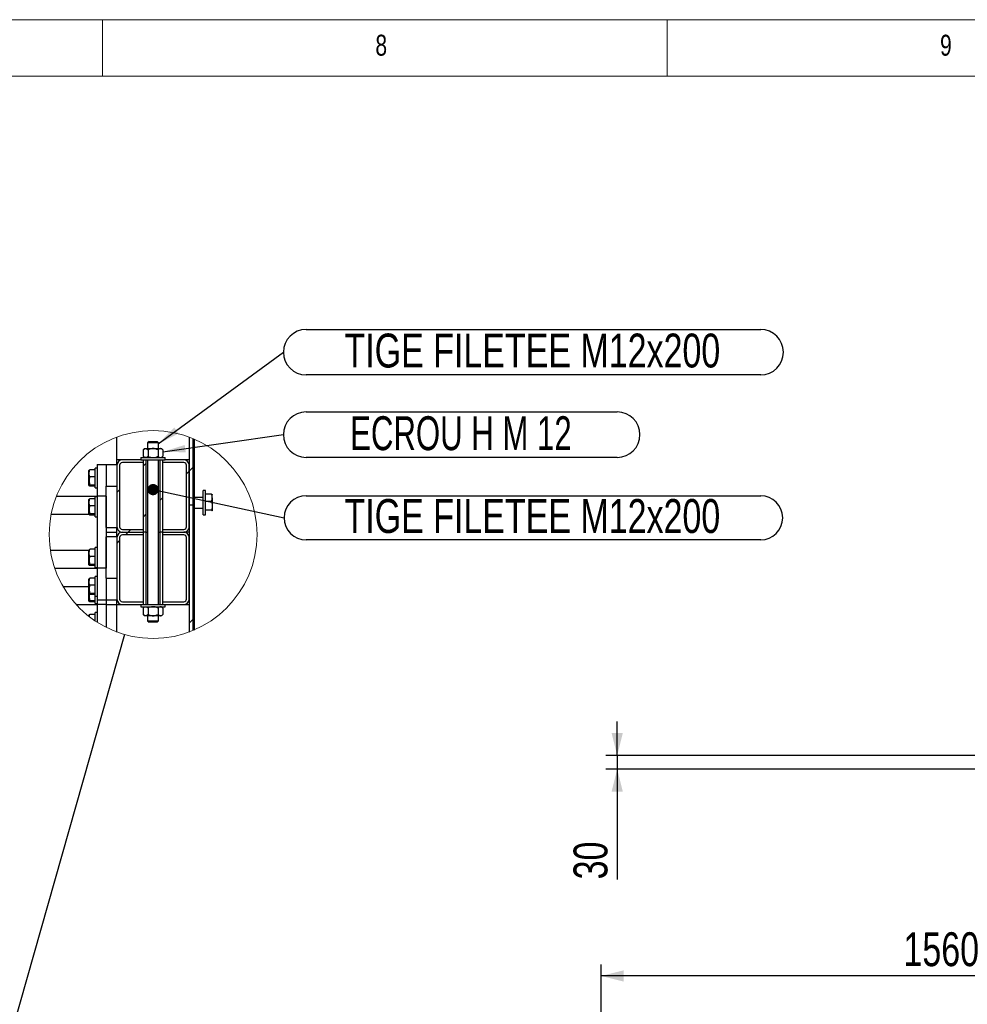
# Model space of a CAD drawing. Header units: millimetres. Extents: x 5 to 589, y 5 to 415.
# Tile 103 of 126: x 340 to 424, y 328 to 415. Entities that reach past the tile are written whole.
import ezdxf

# ---------------------------------------------------------------- set-up
doc = ezdxf.new("R2010")
doc.units = ezdxf.units.MM
for name, color, linetype in [('COTES', 1, 'Continuous'), ('NOTES', 6, 'Continuous'), ('TRAIT-FINS', 9, 'Continuous')]:
    doc.layers.add(name, color=color, linetype=linetype)
doc.layers.add('TRAIT-FORT', color=4, linetype='Continuous', lineweight=25)
doc.styles.add('SLDTEXTSTYLE0', font='TXT', dxfattribs={"width": 0.75})
doc.styles.add('SLDTEXTSTYLE8', font='TXT', dxfattribs={"width": 0.6875})
doc.dimstyles.new('SLDDIMSTYLE0', dxfattribs={"dimtxt": 3, "dimasz": 2, "dimexe": 0, "dimexo": 0.0625, "dimgap": 0.75, "dimtad": 1, "dimdec": 0, "dimlfac": 25, "dimrnd": 1e-09, "dimzin": 12, "dimdsep": 46, "dimtxsty": 'SLDTEXTSTYLE0', "dimsah": 1, "dimcen": 0.09, "dimadec": 0, "dimazin": 3, "dimtfac": 1, "dimtdec": 0, "dimtofl": 0, "dimtmove": 0, "dimatfit": 3, "dimfxl": 1, "dimfrac": 2, "dimtolj": 1, "dimtzin": 12, "dimarcsym": 0})
doc.dimstyles.new('SLDDIMSTYLE1', dxfattribs={"dimtxt": 3, "dimasz": 2, "dimexe": 0, "dimexo": 0.0625, "dimgap": 0.75, "dimtad": 1, "dimdec": 0, "dimlfac": 25, "dimrnd": 1e-09, "dimzin": 12, "dimdsep": 46, "dimtxsty": 'SLDTEXTSTYLE0', "dimsah": 1, "dimcen": 0.09, "dimadec": 0, "dimazin": 3, "dimtfac": 1, "dimtdec": 0, "dimtmove": 0, "dimatfit": 0, "dimfxl": 1, "dimfrac": 2, "dimtolj": 1, "dimtzin": 12, "dimarcsym": 0})
doc.dimstyles.new('SLDDIMSTYLE2', dxfattribs={"dimtxt": 0.18, "dimasz": 1, "dimexe": 0, "dimexo": 0.0625, "dimgap": 0, "dimtad": 0, "dimtih": 1, "dimtoh": 1, "dimdec": 0, "dimrnd": 1e-09, "dimzin": 0, "dimdsep": 46, "dimtxsty": 'Standard', "dimblk1": 'DOT', "dimblk2": 'DOT', "dimsah": 1, "dimcen": 0.09, "dimadec": 0, "dimazin": 0, "dimtfac": 1, "dimtdec": 0, "dimtofl": 0, "dimtmove": 0, "dimatfit": 3, "dimldrblk": 'DOT', "dimfxl": 1, "dimfrac": 2, "dimtolj": 1, "dimtzin": 0, "dimarcsym": 0})
doc.dimstyles.new('SLDDIMSTYLE3', dxfattribs={"dimtxt": 0.18, "dimasz": 2, "dimexe": 0, "dimexo": 0.0625, "dimgap": 0, "dimtad": 0, "dimtih": 1, "dimtoh": 1, "dimdec": 0, "dimrnd": 1e-09, "dimzin": 0, "dimdsep": 46, "dimtxsty": 'Standard', "dimsah": 1, "dimcen": 0.09, "dimadec": 0, "dimazin": 0, "dimtfac": 2, "dimtdec": 0, "dimtofl": 0, "dimtmove": 0, "dimatfit": 3, "dimfxl": 1, "dimfrac": 2, "dimtolj": 1, "dimtzin": 0, "dimarcsym": 0})
doc.dimstyles.new('SLDDIMSTYLE4', dxfattribs={"dimtxt": 0.18, "dimasz": 2, "dimexe": 0, "dimexo": 0.0625, "dimgap": 0, "dimtad": 0, "dimtih": 1, "dimtoh": 1, "dimdec": 0, "dimrnd": 1e-09, "dimzin": 0, "dimdsep": 46, "dimtxsty": 'Standard', "dimblk1": 'NONE', "dimblk2": 'NONE', "dimsah": 1, "dimcen": 0.09, "dimadec": 0, "dimazin": 0, "dimtfac": 2, "dimtdec": 0, "dimtofl": 0, "dimtmove": 0, "dimatfit": 3, "dimldrblk": 'NONE', "dimfxl": 1, "dimfrac": 2, "dimtolj": 1, "dimtzin": 0, "dimarcsym": 0})

# ---------------------------------------------------------------- blocks, each defined once
blk = doc.blocks.new('_D_28')
at = {"layer": 'COTES', "color": 1, "transparency": 16777216}
for p, q in [((392.578, 349.855), (392.578, 352.855)), ((452.561, 349.855), (391.578, 349.855)), ((392.578, 349.855), (392.578, 348.655)), ((453.761, 348.655), (391.578, 348.655)), ((392.578, 348.655), (392.578, 338.89))]:
    blk.add_line(p, q, dxfattribs=at)
for points in [[(392.578, 349.855), (393.078, 351.855), (392.078, 351.855)], [(392.578, 348.655), (392.078, 346.655), (393.078, 346.655)]]:
    blk.add_solid(points, dxfattribs=at)
at = {"layer": 'COTES', "color": 1, "transparency": 16777216, "insert": (388.71, 338.89), "char_height": 3, "attachment_point": 1, "rotation": 90, "style": 'SLDTEXTSTYLE0'}
blk.add_mtext('30', dxfattribs=at)
blk = doc.blocks.new('_D_30')
at = {"layer": 'COTES', "color": 1, "transparency": 16777216}
for p, q in [((391.161, 306.055), (391.161, 331.34)), ((453.561, 330.34), (391.161, 330.34))]:
    blk.add_line(p, q, dxfattribs=at)
for points in [[(391.161, 330.34), (393.161, 329.84), (393.161, 330.84)], [(453.561, 330.34), (451.561, 330.84), (451.561, 329.84)]]:
    blk.add_solid(points, dxfattribs=at)
at = {"layer": 'COTES', "color": 1, "transparency": 16777216, "insert": (417.928, 334.207), "char_height": 3, "attachment_point": 1, "style": 'SLDTEXTSTYLE0'}
blk.add_mtext('1560', dxfattribs=at)
blk = doc.blocks.new('_None')
blk = doc.blocks.new('SW_HATCH_1')
at = {"layer": 'TRAIT-FINS', "color": 0}
for p, q in [((-1.44, 3.05), (-1.68, 2.81)), ((2.68, 2.68), (2.36, 2.36)), ((2.8, 2.8), (2.68, 2.68)), ((2.36, 2.36), (2.12, 2.12)), ((-3.8, 0.69), (-4.04, 0.45)), ((0, 0), (-0.24, -0.24)), ((-1.44, -1.44), (-1.68, -1.68)), ((-3.051, -3.051), (-3.291, -3.291)), ((-2.811, -2.811), (-3.051, -3.051)), ((-3.8, -3.8), (-4.04, -4.04)), ((2.68, -10.79), (2.36, -11.11)), ((2.8, -10.67), (2.68, -10.79))]:
    blk.add_line(p, q, dxfattribs=at)
blk = doc.blocks.new('SW_NOTE_32')
at = {"layer": 'NOTES', "color": 0}
for p, q in [((2.013, 2.013), (42.264, 2.013)), ((42.264, -2.013), (2.013, -2.013))]:
    blk.add_line(p, q, dxfattribs=at)
for centre, start, end in [((2.013, 0), 90, 270), ((42.264, 0), 270, 90)]:
    blk.add_arc(centre, 2.013, start, end, dxfattribs=at)
at = {"layer": 'NOTES', "color": 0, "insert": (22.045, 1.65), "char_height": 3, "attachment_point": 2, "style": 'SLDTEXTSTYLE0'}
blk.add_mtext('TIGE FILETEE M12x200', dxfattribs=at)
blk = doc.blocks.new('SW_NOTE_33')
at = {"layer": 'NOTES', "color": 0}
for p, q in [((2.013, 2.013), (29.56, 2.013)), ((29.56, -2.013), (2.013, -2.013))]:
    blk.add_line(p, q, dxfattribs=at)
for centre, start, end in [((2.013, 0), 90, 270), ((29.56, 0), 270, 90)]:
    blk.add_arc(centre, 2.013, start, end, dxfattribs=at)
at = {"layer": 'NOTES', "color": 0, "insert": (15.717, 1.627), "char_height": 3, "attachment_point": 2, "style": 'SLDTEXTSTYLE8'}
blk.add_mtext('ECROU H M 12', dxfattribs=at)
blk = doc.blocks.new('SW_NOTE_34')
at = {"layer": 'NOTES', "color": 0}
for p, q in [((1.95, 1.95), (42.201, 1.95)), ((42.201, -1.95), (1.95, -1.95))]:
    blk.add_line(p, q, dxfattribs=at)
for centre, start, end in [((1.95, 0), 90, 270), ((42.201, 0), 270, 90)]:
    blk.add_arc(centre, 1.95, start, end, dxfattribs=at)
at = {"layer": 'NOTES', "color": 0, "insert": (21.982, 1.655), "char_height": 3, "attachment_point": 2, "style": 'SLDTEXTSTYLE0'}
blk.add_mtext('TIGE FILETEE M12x200', dxfattribs=at)
blk = doc.blocks.new('_Dot')
at = {"color": 0, "linetype": 'ByBlock', "lineweight": -2}
blk.add_line((-0.5, 0), (-1, 0), dxfattribs=at)
at = {"color": 0, "linetype": 'ByBlock', "const_width": 0.5}
blk.add_lwpolyline([(-0.25, 0, 1), (0.25, 0, 1)], format="xyb", close=True, dxfattribs=at)

msp = doc.modelspace()

# ---------------------------------------------------------------- linework, layer by layer
at = {"color": 7, "linetype": 'Continuous', "lineweight": 18}
for p, q in [((589, 415), (5, 415)), ((347, 410), (347, 415)), ((397, 415), (397, 410)), ((584, 410), (10, 410))]:
    msp.add_line(p, q, dxfattribs=at)
msp.add_circle((351.477, 369.42), 9.204, dxfattribs=at)
at = {"layer": 'TRAIT-FORT', "color": 4, "linetype": 'Continuous', "lineweight": 25}
for p, q in [((348.277, 376.03), (348.277, 378.05)), ((351.117, 377.67), (350.997, 377.55)), ((350.997, 377.55), (350.997, 377.03)), ((351.957, 377.55), (350.997, 377.55)), ((351.117, 377.67), (351.837, 377.67)), ((351.957, 377.55), (351.837, 377.67)), ((351.957, 377.03), (351.957, 377.55)), ((354.677, 378.05), (354.677, 372.03)), ((354.997, 377.925), (354.997, 360.915)), ((354.997, 377.925), (354.997, 372.03)), ((355.117, 377.874), (355.117, 360.966)), ((350.717, 377.03), (350.6, 376.913)), ((350.6, 376.913), (350.6, 376.348)), ((350.717, 377.03), (350.819, 377.03)), ((350.819, 377.03), (351.477, 377.03)), ((351.038, 376.913), (351.038, 376.348)), ((351.477, 377.03), (352.135, 377.03)), ((351.916, 376.913), (351.916, 376.348)), ((352.135, 377.03), (352.237, 377.03)), ((352.355, 376.913), (352.237, 377.03)), ((352.355, 376.913), (352.355, 376.348)), ((348.757, 376.03), (348.277, 376.03)), ((348.277, 375.63), (348.277, 376.03)), ((350.397, 376.03), (348.757, 376.03)), ((350.637, 375.79), (348.757, 375.79)), ((350.397, 376.23), (350.397, 376.03)), ((350.397, 376.23), (352.557, 376.23)), ((350.397, 376.03), (352.557, 376.03)), ((350.6, 376.348), (350.717, 376.23)), ((350.637, 375.79), (350.637, 376.03)), ((350.637, 369.63), (350.637, 376.03)), ((350.877, 369.63), (350.877, 376.03)), ((350.997, 376.03), (350.997, 363.23)), ((351.957, 363.23), (351.957, 376.03)), ((352.077, 376.03), (352.077, 369.63)), ((352.237, 376.23), (352.355, 376.348)), ((352.317, 376.03), (352.317, 375.79)), ((352.317, 376.03), (352.317, 369.63)), ((354.197, 375.79), (352.317, 375.79)), ((352.557, 376.03), (352.557, 376.23)), ((354.197, 376.03), (352.557, 376.03)), ((354.677, 376.03), (354.197, 376.03)), ((345.82, 375.115), (345.797, 375.076)), ((345.797, 373.784), (345.797, 375.076)), ((346.357, 375.153), (345.878, 375.153)), ((346.517, 375.31), (346.357, 375.31)), ((346.357, 375.242), (346.357, 375.31)), ((346.357, 373.55), (346.357, 375.242)), ((346.517, 375.63), (347.317, 375.63)), ((346.517, 375.63), (346.517, 372.83)), ((347.317, 375.63), (347.317, 373.71)), ((347.317, 375.63), (348.277, 375.63)), ((348.277, 375.55), (348.277, 370.11)), ((348.517, 375.55), (348.517, 370.11)), ((354.437, 370.11), (354.437, 375.55)), ((354.677, 370.11), (354.677, 375.55)), ((346.357, 374.527), (345.878, 374.527)), ((345.797, 373.784), (345.82, 373.745)), ((346.357, 373.804), (345.878, 373.804)), ((346.357, 373.707), (345.878, 373.707)), ((346.357, 373.55), (346.517, 373.55)), ((347.317, 373.71), (348.277, 373.71)), ((347.317, 370.03), (347.317, 373.71)), ((356.117, 373.31), (355.917, 373.31)), ((355.917, 371.15), (355.917, 373.31)), ((356.117, 371.15), (356.117, 373.31)), ((342.928, 372.83), (346.517, 372.83)), ((345.82, 372.555), (345.797, 372.516)), ((345.797, 371.224), (345.797, 372.516)), ((346.357, 372.593), (345.878, 372.593)), ((346.517, 372.75), (346.357, 372.75)), ((346.357, 372.682), (346.357, 372.75)), ((346.357, 370.99), (346.357, 372.682)), ((347.317, 372.83), (346.517, 372.83)), ((346.517, 372.83), (346.517, 366.43)), ((347.317, 372.83), (347.317, 366.43)), ((355.917, 372.71), (355.117, 372.71)), ((356.653, 372.997), (356.117, 372.997)), ((356.653, 372.334), (356.117, 372.334)), ((356.717, 372.95), (356.714, 372.956)), ((356.717, 372.665), (356.717, 372.95)), ((356.717, 372.665), (356.717, 371.951)), ((346.357, 371.967), (345.878, 371.967)), ((354.997, 372.03), (354.677, 372.03)), ((354.677, 372.029), (354.677, 360.79)), ((354.997, 372.029), (354.677, 372.029)), ((354.997, 372.029), (354.997, 360.915)), ((355.117, 371.75), (355.917, 371.75)), ((356.653, 371.568), (356.117, 371.568)), ((356.717, 371.516), (356.714, 371.504)), ((356.714, 371.505), (356.717, 371.51)), ((356.717, 371.951), (356.717, 371.516)), ((342.453, 371.23), (345.797, 371.23)), ((345.797, 371.224), (345.82, 371.185)), ((346.357, 371.244), (345.878, 371.244)), ((346.357, 371.147), (345.878, 371.147)), ((346.357, 370.99), (346.517, 370.99)), ((355.917, 371.15), (356.117, 371.15)), ((347.317, 370.03), (348.277, 370.03)), ((347.317, 369.63), (348.277, 369.63)), ((348.277, 369.63), (348.277, 370.03)), ((348.277, 369.23), (348.277, 369.63)), ((348.757, 369.87), (350.637, 369.87)), ((348.757, 369.63), (350.637, 369.63)), ((350.637, 369.63), (350.637, 369.87)), ((350.877, 369.63), (350.637, 369.63)), ((350.637, 363.23), (350.637, 369.63)), ((350.637, 369.39), (350.637, 369.63)), ((350.877, 363.23), (350.877, 369.63)), ((350.877, 369.63), (350.997, 369.63)), ((351.957, 369.63), (352.077, 369.63)), ((352.077, 369.63), (352.077, 363.23)), ((352.317, 369.63), (352.077, 369.63)), ((352.317, 369.87), (352.317, 369.63)), ((352.317, 369.87), (354.197, 369.87)), ((352.317, 369.63), (352.317, 363.23)), ((352.317, 369.63), (354.197, 369.63)), ((352.317, 369.63), (352.317, 369.39)), ((354.677, 369.63), (354.197, 369.63)), ((347.317, 365.55), (347.317, 369.23)), ((348.277, 369.23), (347.317, 369.23)), ((348.277, 369.15), (348.277, 363.71)), ((348.517, 369.15), (348.517, 363.71)), ((350.637, 369.39), (348.757, 369.39)), ((354.197, 369.39), (352.317, 369.39)), ((354.437, 363.71), (354.437, 369.15)), ((354.677, 363.71), (354.677, 369.15)), ((342.378, 368.03), (345.797, 368.03)), ((345.82, 368.075), (345.797, 368.036)), ((345.797, 366.744), (345.797, 368.036)), ((346.357, 368.113), (345.878, 368.113)), ((346.517, 368.27), (346.357, 368.27)), ((346.357, 368.202), (346.357, 368.27)), ((346.357, 366.51), (346.357, 368.202)), ((346.357, 367.487), (345.878, 367.487)), ((342.772, 366.43), (346.517, 366.43)), ((345.797, 366.744), (345.82, 366.705)), ((346.357, 366.764), (345.878, 366.764)), ((346.357, 366.667), (345.878, 366.667)), ((346.357, 366.51), (346.517, 366.51)), ((347.317, 366.43), (346.517, 366.43)), ((346.517, 366.43), (346.517, 363.63)), ((345.82, 365.515), (345.797, 365.476)), ((345.797, 364.184), (345.797, 365.476)), ((346.357, 365.553), (345.878, 365.553)), ((346.517, 365.71), (346.357, 365.71)), ((346.357, 365.642), (346.357, 365.71)), ((346.357, 363.95), (346.357, 365.642)), ((347.317, 365.55), (347.317, 363.63)), ((347.317, 365.55), (348.277, 365.55)), ((343.499, 364.83), (345.797, 364.83)), ((346.357, 364.927), (345.878, 364.927)), ((345.797, 364.184), (345.82, 364.145)), ((345.797, 363.544), (345.797, 364.184)), ((345.797, 363.544), (345.82, 363.505)), ((346.357, 364.204), (345.878, 364.204)), ((346.357, 364.107), (345.878, 364.107)), ((346.357, 363.564), (345.878, 363.564)), ((346.357, 363.95), (346.517, 363.95)), ((346.357, 363.31), (346.357, 363.95)), ((346.517, 363.63), (346.517, 363.23)), ((346.517, 363.63), (347.317, 363.63)), ((347.317, 363.63), (347.317, 363.23)), ((347.317, 363.63), (348.277, 363.63)), ((348.277, 363.23), (348.277, 363.63)), ((344.665, 363.23), (346.517, 363.23)), ((346.357, 363.467), (345.878, 363.467)), ((346.357, 363.31), (346.517, 363.31)), ((347.317, 363.23), (346.517, 363.23)), ((346.517, 363.23), (346.517, 361.666)), ((347.317, 363.23), (347.317, 361.209)), ((347.317, 363.23), (348.277, 363.23)), ((348.277, 363.23), (348.757, 363.23)), ((348.277, 360.79), (348.277, 363.23)), ((348.757, 363.47), (350.637, 363.47)), ((348.757, 363.23), (350.397, 363.23)), ((350.397, 363.23), (350.397, 363.03)), ((350.397, 363.23), (352.557, 363.23)), ((350.397, 363.03), (352.557, 363.03)), ((350.717, 363.03), (350.6, 362.913)), ((350.6, 362.913), (350.6, 362.348)), ((350.637, 363.23), (350.637, 363.47)), ((351.038, 362.913), (351.038, 362.348)), ((351.916, 362.913), (351.916, 362.348)), ((352.355, 362.913), (352.237, 363.03)), ((352.317, 363.47), (352.317, 363.23)), ((352.317, 363.47), (354.197, 363.47)), ((352.355, 362.913), (352.355, 362.348)), ((352.557, 363.03), (352.557, 363.23)), ((352.557, 363.23), (354.197, 363.23)), ((354.197, 363.23), (354.677, 363.23)), ((345.82, 362.315), (345.797, 362.276)), ((345.797, 362.177), (345.797, 362.276)), ((346.357, 362.353), (345.878, 362.353)), ((346.517, 362.51), (346.357, 362.51)), ((346.357, 362.442), (346.357, 362.51)), ((346.357, 361.771), (346.357, 362.442)), ((350.6, 362.348), (350.717, 362.23)), ((350.819, 362.23), (350.717, 362.23)), ((351.477, 362.23), (350.819, 362.23)), ((350.997, 362.23), (350.997, 361.79)), ((350.997, 361.79), (351.117, 361.67)), ((350.997, 361.79), (351.957, 361.79)), ((352.135, 362.23), (351.477, 362.23)), ((351.837, 361.67), (351.957, 361.79)), ((351.957, 361.79), (351.957, 362.23)), ((352.237, 362.23), (352.135, 362.23)), ((352.237, 362.23), (352.355, 362.348)), ((351.837, 361.67), (351.117, 361.67))]:
    msp.add_line(p, q, dxfattribs=at)
for centre, radius, start, end in [((348.757, 375.55), 0.48, 90.00018, 179.99953), ((348.757, 375.55), 0.24, 89.99804, 180.00139), ((354.197, 375.55), 0.48, 0.00047, 89.99982), ((354.197, 375.55), 0.24, 359.99861, 90.00196), ((348.757, 370.11), 0.48, 179.99949, 270.00079), ((348.757, 369.15), 0.48, 90.00018, 180.0001), ((348.757, 370.11), 0.24, 179.99941, 270.00002), ((354.197, 370.11), 0.48, 269.99921, 0.00051), ((354.197, 370.11), 0.24, 269.99998, 0.00059), ((354.197, 369.15), 0.48, 359.9999, 89.99982), ((348.757, 369.15), 0.24, 89.99998, 180.00059), ((354.197, 369.15), 0.24, 359.99941, 90.00002), ((348.757, 363.71), 0.48, 179.9999, 269.99982), ((348.757, 363.71), 0.24, 179.99941, 270.00002), ((354.197, 363.71), 0.48, 270.00018, 0.0001), ((354.197, 363.71), 0.24, 269.99998, 0.00059)]:
    msp.add_arc(centre, radius, start, end, dxfattribs=at)
for points, knots in [([(350.6, 376.913), (350.629, 376.94), (350.684, 376.991), (350.765, 377.028), (350.81, 377.03), (350.819, 377.03)], [0, 0, 0, 0, 0.466641, 0.891394, 1, 1, 1, 1]), ([(350.819, 377.03), (350.859, 377.022), (350.943, 377.005), (351.005, 376.945), (351.038, 376.913)], [0, 0, 0, 0, 0.468579, 1, 1, 1, 1]), ([(351.477, 377.03), (351.43, 377.028), (351.334, 377.022), (351.186, 376.981), (351.09, 376.936), (351.038, 376.913)], [0, 0, 0, 0, 0.309993, 0.629547, 1, 1, 1, 1]), ([(351.916, 376.913), (351.883, 376.928), (351.802, 376.967), (351.664, 377.013), (351.547, 377.03), (351.485, 377.03), (351.477, 377.03)], [0, 0, 0, 0, 0.237038, 0.58902, 0.951634, 1, 1, 1, 1]), ([(352.135, 377.03), (352.096, 377.022), (352.011, 377.005), (351.949, 376.945), (351.916, 376.913)], [0, 0, 0, 0, 0.468579, 1, 1, 1, 1]), ([(352.355, 376.913), (352.326, 376.94), (352.27, 376.991), (352.19, 377.028), (352.145, 377.03), (352.135, 377.03)], [0, 0, 0, 0, 0.466641, 0.891394, 1, 1, 1, 1]), ([(350.819, 376.23), (350.779, 376.238), (350.695, 376.255), (350.633, 376.316), (350.6, 376.348)], [0, 0, 0, 0, 0.468582, 1, 1, 1, 1]), ([(351.038, 376.348), (351.009, 376.321), (350.954, 376.269), (350.874, 376.233), (350.828, 376.231), (350.819, 376.23)], [0, 0, 0, 0, 0.466647, 0.891395, 1, 1, 1, 1]), ([(351.038, 376.348), (351.09, 376.324), (351.184, 376.28), (351.332, 376.239), (351.428, 376.233), (351.477, 376.23)], [0, 0, 0, 0, 0.370459, 0.681015, 1, 1, 1, 1]), ([(351.477, 376.23), (351.485, 376.23), (351.546, 376.231), (351.662, 376.247), (351.8, 376.293), (351.883, 376.332), (351.916, 376.348)], [0, 0, 0, 0, 0.048365, 0.399325, 0.762963, 1, 1, 1, 1]), ([(351.916, 376.348), (351.945, 376.321), (352, 376.269), (352.081, 376.233), (352.126, 376.231), (352.135, 376.23)], [0, 0, 0, 0, 0.466647, 0.891395, 1, 1, 1, 1]), ([(352.135, 376.23), (352.175, 376.238), (352.26, 376.255), (352.322, 376.316), (352.355, 376.348)], [0, 0, 0, 0, 0.468582, 1, 1, 1, 1]), ([(345.878, 374.527), (345.86, 374.581), (345.825, 374.69), (345.812, 374.854), (345.831, 375.011), (345.862, 375.105), (345.878, 375.153)], [0, 0, 0, 0, 0.266083, 0.534618, 0.763819, 1, 1, 1, 1]), ([(345.822, 375.115), (345.822, 375.116), (345.822, 375.132), (345.852, 375.141), (345.871, 375.15), (345.878, 375.153)], [0, 0, 0, 0, 0.0462694, 0.662964, 1, 1, 1, 1]), ([(345.878, 374.527), (345.86, 374.464), (345.825, 374.338), (345.812, 374.149), (345.831, 373.969), (345.862, 373.859), (345.878, 373.804)], [0, 0, 0, 0, 0.265073, 0.5348423, 0.764863, 1, 1, 1, 1]), ([(345.878, 373.707), (345.852, 373.715), (345.817, 373.726), (345.819, 373.778), (345.851, 373.791), (345.871, 373.801), (345.878, 373.804)], [0, 0, 0, 0, 0.429176, 0.585264, 0.853444, 1, 1, 1, 1]), ([(345.878, 371.967), (345.86, 372.021), (345.825, 372.13), (345.812, 372.294), (345.831, 372.451), (345.862, 372.545), (345.878, 372.593)], [0, 0, 0, 0, 0.266083, 0.534618, 0.763819, 1, 1, 1, 1]), ([(345.822, 372.555), (345.822, 372.556), (345.822, 372.572), (345.852, 372.581), (345.871, 372.59), (345.878, 372.593)], [0, 0, 0, 0, 0.0462694, 0.662964, 1, 1, 1, 1]), ([(356.717, 372.665), (356.717, 372.673), (356.717, 372.707), (356.712, 372.766), (356.694, 372.87), (356.67, 372.946), (356.653, 372.997)], [0, 0, 0, 0, 0.069495, 0.297637, 0.527988, 1, 1, 1, 1]), ([(356.653, 372.997), (356.66, 372.993), (356.673, 372.987), (356.691, 372.977), (356.705, 372.967), (356.715, 372.957), (356.717, 372.948), (356.717, 372.945)], [0, 0, 0, 0, 0.272058, 0.513031, 0.712214, 0.870857, 1, 1, 1, 1]), ([(356.653, 372.334), (356.662, 372.361), (356.68, 372.414), (356.701, 372.496), (356.715, 372.58), (356.716, 372.637), (356.717, 372.665)], [0, 0, 0, 0, 0.249659, 0.498345, 0.748856, 1, 1, 1, 1]), ([(356.653, 372.334), (356.662, 372.303), (356.68, 372.241), (356.701, 372.146), (356.715, 372.049), (356.716, 371.984), (356.717, 371.951)], [0, 0, 0, 0, 0.248022, 0.496295, 0.747492, 1, 1, 1, 1]), ([(345.878, 371.967), (345.86, 371.904), (345.825, 371.778), (345.812, 371.589), (345.831, 371.409), (345.862, 371.299), (345.878, 371.244)], [0, 0, 0, 0, 0.265073, 0.534842, 0.764863, 1, 1, 1, 1]), ([(356.717, 371.951), (356.717, 371.942), (356.717, 371.903), (356.712, 371.834), (356.695, 371.714), (356.67, 371.627), (356.653, 371.568)], [0, 0, 0, 0, 0.069885, 0.299179, 0.530019, 1, 1, 1, 1]), ([(356.653, 371.568), (356.66, 371.565), (356.673, 371.559), (356.691, 371.549), (356.705, 371.538), (356.715, 371.528), (356.717, 371.52), (356.717, 371.516)], [0, 0, 0, 0, 0.272062, 0.513067, 0.712219, 0.870909, 1, 1, 1, 1]), ([(345.878, 371.147), (345.852, 371.155), (345.817, 371.166), (345.819, 371.218), (345.851, 371.231), (345.871, 371.241), (345.878, 371.244)], [0, 0, 0, 0, 0.429176, 0.585264, 0.853444, 1, 1, 1, 1]), ([(345.878, 367.487), (345.86, 367.541), (345.825, 367.65), (345.812, 367.814), (345.831, 367.971), (345.862, 368.065), (345.878, 368.113)], [0, 0, 0, 0, 0.266083, 0.534618, 0.763819, 1, 1, 1, 1]), ([(345.822, 368.075), (345.822, 368.076), (345.822, 368.092), (345.852, 368.101), (345.871, 368.11), (345.878, 368.113)], [0, 0, 0, 0, 0.046269, 0.662964, 1, 1, 1, 1]), ([(345.878, 367.487), (345.86, 367.424), (345.825, 367.298), (345.812, 367.109), (345.831, 366.929), (345.862, 366.819), (345.878, 366.764)], [0, 0, 0, 0, 0.265073, 0.534842, 0.764863, 1, 1, 1, 1]), ([(345.878, 366.667), (345.852, 366.675), (345.817, 366.686), (345.819, 366.738), (345.851, 366.751), (345.871, 366.761), (345.878, 366.764)], [0, 0, 0, 0, 0.429176, 0.585264, 0.853444, 1, 1, 1, 1]), ([(345.878, 364.927), (345.86, 364.981), (345.825, 365.09), (345.812, 365.254), (345.831, 365.411), (345.862, 365.505), (345.878, 365.553)], [0, 0, 0, 0, 0.266083, 0.534618, 0.763819, 1, 1, 1, 1]), ([(345.822, 365.515), (345.822, 365.516), (345.822, 365.532), (345.852, 365.541), (345.871, 365.55), (345.878, 365.553)], [0, 0, 0, 0, 0.0462694, 0.662964, 1, 1, 1, 1]), ([(345.878, 364.927), (345.86, 364.864), (345.825, 364.738), (345.812, 364.549), (345.831, 364.369), (345.862, 364.259), (345.878, 364.204)], [0, 0, 0, 0, 0.265073, 0.5348423, 0.764863, 1, 1, 1, 1]), ([(345.841, 364.136), (345.837, 364.123), (345.818, 364.046), (345.813, 363.909), (345.83, 363.729), (345.862, 363.619), (345.878, 363.564)], [0, 0, 0, 0, 0.067366, 0.409713, 0.701602, 1, 1, 1, 1]), ([(345.878, 364.107), (345.852, 364.115), (345.817, 364.126), (345.819, 364.178), (345.851, 364.191), (345.871, 364.201), (345.878, 364.204)], [0, 0, 0, 0, 0.429176, 0.585264, 0.853444, 1, 1, 1, 1]), ([(345.878, 363.467), (345.852, 363.475), (345.817, 363.486), (345.819, 363.538), (345.851, 363.551), (345.871, 363.561), (345.878, 363.564)], [0, 0, 0, 0, 0.429167, 0.585258, 0.853442, 1, 1, 1, 1]), ([(350.6, 362.913), (350.629, 362.94), (350.684, 362.991), (350.765, 363.028), (350.81, 363.03), (350.819, 363.03)], [0, 0, 0, 0, 0.466651, 0.891394, 1, 1, 1, 1]), ([(350.819, 363.03), (350.859, 363.022), (350.943, 363.005), (351.005, 362.945), (351.038, 362.913)], [0, 0, 0, 0, 0.468579, 1, 1, 1, 1]), ([(351.477, 363.03), (351.43, 363.028), (351.334, 363.022), (351.186, 362.981), (351.09, 362.936), (351.038, 362.913)], [0, 0, 0, 0, 0.309992, 0.629544, 1, 1, 1, 1]), ([(351.916, 362.913), (351.883, 362.928), (351.802, 362.967), (351.664, 363.013), (351.547, 363.03), (351.485, 363.03), (351.477, 363.03)], [0, 0, 0, 0, 0.237038, 0.58902, 0.951634, 1, 1, 1, 1]), ([(352.135, 363.03), (352.096, 363.022), (352.011, 363.005), (351.949, 362.945), (351.916, 362.913)], [0, 0, 0, 0, 0.468579, 1, 1, 1, 1]), ([(352.355, 362.913), (352.326, 362.94), (352.27, 362.991), (352.19, 363.028), (352.145, 363.03), (352.135, 363.03)], [0, 0, 0, 0, 0.466651, 0.891394, 1, 1, 1, 1]), ([(345.822, 362.315), (345.822, 362.316), (345.822, 362.332), (345.852, 362.341), (345.871, 362.35), (345.878, 362.353)], [0, 0, 0, 0, 0.046267, 0.662978, 1, 1, 1, 1]), ([(345.828, 362.153), (345.83, 362.172), (345.837, 362.24), (345.861, 362.306), (345.878, 362.353)], [0, 0, 0, 0, 0.2691731, 1, 1, 1, 1]), ([(350.819, 362.23), (350.779, 362.238), (350.695, 362.255), (350.633, 362.316), (350.6, 362.348)], [0, 0, 0, 0, 0.468582, 1, 1, 1, 1]), ([(351.038, 362.348), (351.009, 362.321), (350.954, 362.269), (350.874, 362.233), (350.828, 362.231), (350.819, 362.23)], [0, 0, 0, 0, 0.46665, 0.891393, 1, 1, 1, 1]), ([(351.038, 362.348), (351.09, 362.324), (351.184, 362.28), (351.332, 362.239), (351.428, 362.233), (351.477, 362.23)], [0, 0, 0, 0, 0.370459, 0.681015, 1, 1, 1, 1]), ([(351.477, 362.23), (351.485, 362.23), (351.546, 362.231), (351.662, 362.247), (351.8, 362.293), (351.883, 362.332), (351.916, 362.348)], [0, 0, 0, 0, 0.048365, 0.399327, 0.762962, 1, 1, 1, 1]), ([(351.916, 362.348), (351.945, 362.321), (352, 362.269), (352.081, 362.233), (352.126, 362.231), (352.135, 362.23)], [0, 0, 0, 0, 0.46665, 0.891393, 1, 1, 1, 1]), ([(352.135, 362.23), (352.175, 362.238), (352.26, 362.255), (352.322, 362.316), (352.355, 362.348)], [0, 0, 0, 0, 0.468582, 1, 1, 1, 1])]:
    msp.add_open_spline(points, degree=3, knots=knots, dxfattribs=at)

# ---------------------------------------------------------------- block references
at = {"layer": 'NOTES', "color": 211}
for name, p in [('SW_NOTE_32', (363.019, 385.559)), ('SW_NOTE_33', (363.019, 378.264)), ('SW_NOTE_34', (363.082, 370.905))]:
    msp.add_blockref(name, p, dxfattribs=at)
at = {"layer": 'TRAIT-FINS', "color": 9}
msp.add_blockref('SW_HATCH_1', (352.317, 372.681), dxfattribs=at)

# ---------------------------------------------------------------- texts
at = {"layer": 'NOTES', "color": 211, "char_height": 1.852, "attachment_point": 1, "style": 'SLDTEXTSTYLE0'}
for s, insert in [('8', (371.167, 413.668)), ('9', (421.167, 413.668))]:
    msp.add_mtext(s, dxfattribs=dict(at, insert=insert))

# ---------------------------------------------------------------- dimensions: what is measured, and where the dimension line sits
at = {"layer": 'COTES', "color": 1}
dim = msp.add_linear_dim(base=(392.578, 348.655), p1=(453.561, 349.855), p2=(454.761, 348.655), angle=90, dimstyle='SLDDIMSTYLE1', dxfattribs=at)
dim.commit()
dim.dimension.update_dxf_attribs({"geometry": '_D_28', "text_midpoint": (392.578, 341.106), "dimtype": 160})
dim = msp.add_linear_dim(base=(391.161, 330.34), p1=(453.561, 349.855), p2=(391.161, 305.055), dimstyle='SLDDIMSTYLE0', dxfattribs=at)
dim.commit()
dim.dimension.update_dxf_attribs({"geometry": '_D_30', "text_midpoint": (422.361, 330.34), "dimtype": 160})

# ---------------------------------------------------------------- leaders
at = {"color": 7, "linetype": 'Continuous', "lineweight": 18, "has_arrowhead": 0}
msp.add_leader([(348.959, 360.567), (333.714, 306.977)], dimstyle='SLDDIMSTYLE4', dxfattribs=at)
at = {"layer": 'NOTES', "color": 211}
for points, dimstyle in [([(351.937, 377.45), (363.019, 385.559)], 'SLDDIMSTYLE3'), ([(352.344, 376.742), (363.019, 378.264)], 'SLDDIMSTYLE3'), ([(351.476, 373.397), (363.082, 370.905)], 'SLDDIMSTYLE2')]:
    msp.add_leader(points, dimstyle=dimstyle, dxfattribs=at)

doc.saveas('drawing.dxf')
